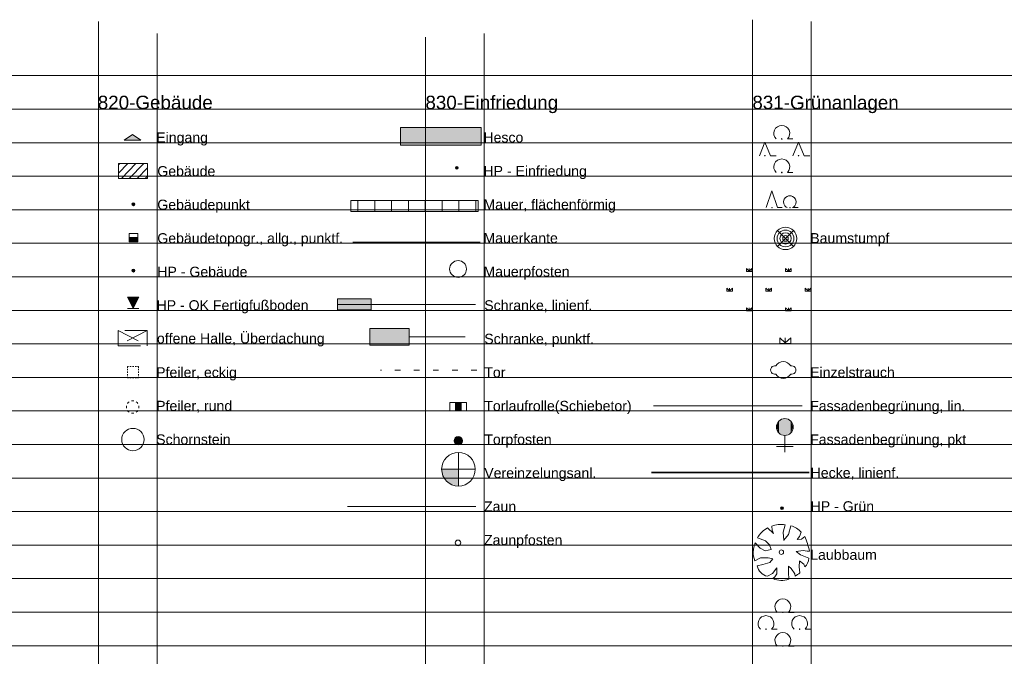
# Model space of a CAD drawing. Header units: metres. Extents: x 4523588 to 4523850, y 5693451 to 5693851.
# Tile 7 of 25: x 4523669 to 4523713, y 5693531 to 5693559. Entities that reach past the tile are written whole.
import ezdxf

# ---------------------------------------------------------------- set-up
doc = ezdxf.new("R2010")
doc.units = ezdxf.units.M
doc.header["$LTSCALE"] = 0.5
doc.linetypes.add('STRICH_05_12', pattern=[1.7, 0.5, -1.2])
doc.linetypes.add('STRICH_20_10', pattern=[3, 2, -1])
for name, color, linetype, lineweight in [('100_HILFE_LEG', 24, 'CONTINUOUS', 18), ('100_LEG_LAGE', 7, 'CONTINUOUS', 18), ('820_EINGANG_1', 7, 'CONTINUOUS', 18), ('820_GEB_BGZ_LIN_2', 7, 'CONTINUOUS', 18), ('820_GEB_TOP_ALLG_PKT_1', 7, 'CONTINUOUS', 18), ('820_GEBAEUDE_8', 1, 'CONTINUOUS', 18), ('820_GEBAEUDE_PKT_1', 7, 'CONTINUOUS', 18), ('820_HP_FERTIGFUSSB_OK_1', 7, 'CONTINUOUS', 18), ('820_HP_GEB_1', 7, 'CONTINUOUS', 18), ('820_OFF_HALLE_UEBERD_2', 7, 'STRICH_20_10', 18), ('820_PFEILER_ECKIG_1', 7, 'CONTINUOUS', 18), ('820_PFEILER_RUND_1', 7, 'CONTINUOUS', 18), ('820_SCHORNSTEIN_PKT_1', 7, 'CONTINUOUS', 18), ('830_HESCO_8', 54, 'CONTINUOUS', 18), ('830_HESCO_BGZ_LIN_2', 7, 'CONTINUOUS', 18), ('830_HP_EINFR_1', 7, 'CONTINUOUS', 18), ('830_MAUER_8', 7, 'CONTINUOUS', 18), ('830_MAUER_KANTE_2', 7, 'STRICH_LOT_1', 25), ('830_MAUER_PF_1', 7, 'CONTINUOUS', 18), ('830_SCHRANKE_GEW_1', 7, 'CONTINUOUS', 18), ('830_SCHRANKE_LF_2', 7, 'CONTINUOUS', 18), ('830_SCHRANKE_PKT_1', 7, 'CONTINUOUS', 18), ('830_TOR_2', 7, 'STRICH_05_12', 18), ('830_TOR_LAUFROLLE_1', 7, 'CONTINUOUS', 18), ('830_TOR_PFOSTEN_1', 7, 'CONTINUOUS', 18), ('830_VEREINZ_ANL_1', 7, 'CONTINUOUS', 18), ('830_ZAUN_2', 7, 'ZAUN_4', 18), ('830_ZAUN_PFOSTEN_1', 7, 'CONTINUOUS', 18), ('831_B_GR_GEM_SIGN_GR_1', 7, 'CONTINUOUS', 18), ('831_BAUM_GR_SIGN_KLEIN_1', 7, 'CONTINUOUS', 18), ('831_BAUMSTUMPF_1', 7, 'CONTINUOUS', 18), ('831_DACHBEGR_SIGN_GROSS_1', 7, 'CONTINUOUS', 18), ('831_DACHBEGR_SIGN_KLEIN_1', 7, 'CONTINUOUS', 18), ('831_EINZELSTRAUCH_1', 7, 'CONTINUOUS', 18), ('831_FASS_BEGRUEN_PKT_1', 7, 'CONTINUOUS', 18), ('831_FASSADEN_GRUEN_2', 98, 'STRICH_KREUZ', 18), ('831_HECKE_2', 7, 'STRICH_KREIS_1', 35), ('831_HP_GRUEN_1', 7, 'CONTINUOUS', 18), ('831_LAUBBAUM_1', 7, 'CONTINUOUS', 18), ('831_LB_GR_SIGN_GR_1', 7, 'CONTINUOUS', 18)]:
    doc.layers.add(name, color=color, linetype=linetype, lineweight=lineweight)
doc.styles.add('ARIAL', font='arial.ttf')
doc.linetypes.add('STRICH_KREIS_1', pattern='A,0.625,-0.25,[133,ltypeshp.shx,S=0.25,R=0,X=-0.25,Y=0],-0.25,2.5', length=3.625)
doc.linetypes.add('STRICH_KREUZ', pattern='A,5,0,["x",Standard,S=1,R=0,X=0,Y=-0.3]', length=5)
doc.linetypes.add('STRICH_LOT_1', pattern='A,0.75,-1e-06,["|",Standard,S=1,R=0,X=0,Y=0],0.2', length=0.950001)
doc.linetypes.add('ZAUN', pattern='A,0.5,-1e-06,["V",Standard,S=0.3,R=0,X=0,Y=0],0.5', length=1.000001)
doc.linetypes.add('ZAUN_4', pattern='A,2,-1e-06,["V",Standard,S=1.2,R=0,X=0,Y=0],2', length=4.000001)

# ---------------------------------------------------------------- blocks, each defined once
blk = doc.blocks.new('*U195')
at = {"layer": '831_FASS_BEGRUEN_PKT_1', "color": 7, "linetype": 'Continuous'}
for points in [[(-0.265, -0.11), (0, -0.75), (0, 0)], [(0, 0), (0.265, -0.64), (0.265, -0.11)], [(0.265, -0.64), (0, 0), (0, -0.75)], [(-0.375, -0.375), (-0.265, -0.64), (-0.265, -0.11)], [(0, -0.75), (-0.265, -0.11), (-0.265, -0.64)], [(0.375, -0.375), (0.265, -0.11), (0.265, -0.64)]]:
    blk.add_solid(points, dxfattribs=at)
blk = doc.blocks.new('831_FASS_BEGRUEN_PKT')
at = {"layer": '831_FASS_BEGRUEN_PKT_1', "color": 7}
for p, q in [((0, -0.75), (0, -1.5)), ((0, -1.25), (-0.375, -1.25)), ((0, -1.25), (0.375, -1.25))]:
    blk.add_line(p, q, dxfattribs=at)
blk.add_circle((0, -0.375), 0.375, dxfattribs=at)
at = {"layer": '831_FASS_BEGRUEN_PKT_1', "color": 7, "linetype": 'Continuous'}
blk.add_blockref('*U195', (0, 0), dxfattribs=at)
blk = doc.blocks.new('830_TOR_PFOSTEN')
at = {"layer": '830_TOR_PFOSTEN_1', "ltscale": 10}
h = blk.add_hatch(color=7, dxfattribs=at)
h.dxf.hatch_style = 1
edge = h.paths.add_edge_path()
edge.add_ellipse((0, 0), major_axis=(-0.133, 0.133), ratio=1, start_angle=0, end_angle=360)
at = {"layer": '830_TOR_PFOSTEN_1', "color": 7}
blk.add_ellipse((0, 0), major_axis=(-0.133, 0.133), ratio=1, start_param=3.926991, end_param=10.210176, dxfattribs=at)
blk = doc.blocks.new('831_BAUMSTUMPF')
at = {"layer": '831_BAUMSTUMPF_1', "color": 1}
for p, q in [((-0.354, 0.354), (0.354, -0.354)), ((-0.354, -0.354), (0.354, 0.354))]:
    blk.add_line(p, q, dxfattribs=at)
at = {"layer": '831_BAUMSTUMPF_1', "color": 7, "linetype": 'Continuous'}
for major_axis, start_param, end_param in [((-0.354, 0.354), 3.926991, 10.210176), ((-0.265, 0.265), 3.926991, 10.210176), ((0.177, 0.177), 5.497787, 11.780972), ((0.0884, 0.0884), 5.497787, 11.780972)]:
    blk.add_ellipse((0, 0), major_axis=major_axis, ratio=1, start_param=start_param, end_param=end_param, dxfattribs=at)
blk = doc.blocks.new('831_DACHBEGR_SIGN_GROSS')
at = {"layer": '831_DACHBEGR_SIGN_GROSS_1', "color": 7}
for p, q in [((-1.014, 0.875), (-1.014, 1)), ((-1.014, 1), (-0.889, 0.888)), ((-1.014, 0.875), (-1.014, 1)), ((-1.014, 1), (-0.889, 0.888)), ((-0.889, 0.875), (-0.889, 1)), ((-0.889, 0.888), (-0.764, 1)), ((-0.889, 0.875), (-0.889, 1)), ((-0.889, 0.888), (-0.764, 1)), ((-0.764, 1), (-0.764, 0.875)), ((-0.764, 1), (-0.764, 0.875)), ((0.736, 0.875), (0.736, 1)), ((0.736, 1), (0.861, 0.888)), ((0.736, 0.875), (0.736, 1)), ((0.736, 1), (0.861, 0.888)), ((0.861, 0.875), (0.861, 1)), ((0.861, 0.888), (0.986, 1)), ((0.861, 0.875), (0.861, 1)), ((0.861, 0.888), (0.986, 1)), ((0.986, 1), (0.986, 0.875)), ((0.986, 1), (0.986, 0.875)), ((-0.889, 0.875), (-1.014, 0.875)), ((-0.889, 0.875), (-1.014, 0.875)), ((-0.764, 0.875), (-0.889, 0.875)), ((-0.764, 0.875), (-0.889, 0.875)), ((0.861, 0.875), (0.736, 0.875)), ((0.861, 0.875), (0.736, 0.875)), ((0.986, 0.875), (0.861, 0.875)), ((0.986, 0.875), (0.861, 0.875)), ((-1.889, 0), (-1.889, 0.125)), ((-1.889, 0.125), (-1.764, 0.013)), ((-1.889, 0), (-1.889, 0.125)), ((-1.889, 0.125), (-1.764, 0.013)), ((-1.764, 0), (-1.889, 0)), ((-1.764, 0), (-1.889, 0)), ((-1.764, 0), (-1.764, 0.125)), ((-1.764, 0.013), (-1.639, 0.125)), ((-1.764, 0), (-1.764, 0.125)), ((-1.764, 0.013), (-1.639, 0.125)), ((-1.639, 0), (-1.764, 0)), ((-1.639, 0), (-1.764, 0)), ((-1.639, 0.125), (-1.639, 0)), ((-1.639, 0.125), (-1.639, 0)), ((-0.139, 0), (-0.139, 0.125)), ((-0.139, 0.125), (-0.014, 0.013)), ((-0.139, 0), (-0.139, 0.125)), ((-0.139, 0.125), (-0.014, 0.013)), ((-0.014, 0), (-0.139, 0)), ((-0.014, 0), (-0.139, 0)), ((-0.014, 0), (-0.014, 0.125)), ((-0.014, 0.013), (0.111, 0.125)), ((-0.014, 0), (-0.014, 0.125)), ((-0.014, 0.013), (0.111, 0.125)), ((0.111, 0), (-0.014, 0)), ((0.111, 0), (-0.014, 0)), ((0.111, 0.125), (0.111, 0)), ((0.111, 0.125), (0.111, 0)), ((1.611, 0), (1.611, 0.125)), ((1.611, 0.125), (1.736, 0.013)), ((1.611, 0), (1.611, 0.125)), ((1.611, 0.125), (1.736, 0.013)), ((1.736, 0), (1.611, 0)), ((1.736, 0), (1.611, 0)), ((1.736, 0), (1.736, 0.125)), ((1.736, 0.013), (1.861, 0.125)), ((1.736, 0), (1.736, 0.125)), ((1.736, 0.013), (1.861, 0.125)), ((1.861, 0), (1.736, 0)), ((1.861, 0), (1.736, 0)), ((1.861, 0.125), (1.861, 0)), ((1.861, 0.125), (1.861, 0)), ((-1.014, -0.875), (-1.014, -0.75)), ((-1.014, -0.75), (-0.889, -0.862)), ((-1.014, -0.875), (-1.014, -0.75)), ((-1.014, -0.75), (-0.889, -0.862)), ((-0.889, -0.875), (-1.014, -0.875)), ((-0.889, -0.875), (-1.014, -0.875)), ((-0.889, -0.875), (-0.889, -0.75)), ((-0.889, -0.862), (-0.764, -0.75)), ((-0.889, -0.875), (-0.889, -0.75)), ((-0.889, -0.862), (-0.764, -0.75)), ((-0.764, -0.875), (-0.889, -0.875)), ((-0.764, -0.875), (-0.889, -0.875)), ((-0.764, -0.75), (-0.764, -0.875)), ((-0.764, -0.75), (-0.764, -0.875)), ((0.736, -0.875), (0.736, -0.75)), ((0.736, -0.75), (0.861, -0.862)), ((0.736, -0.875), (0.736, -0.75)), ((0.736, -0.75), (0.861, -0.862)), ((0.861, -0.875), (0.736, -0.875)), ((0.861, -0.875), (0.736, -0.875)), ((0.861, -0.875), (0.861, -0.75)), ((0.861, -0.862), (0.986, -0.75)), ((0.861, -0.875), (0.861, -0.75)), ((0.861, -0.862), (0.986, -0.75)), ((0.986, -0.875), (0.861, -0.875)), ((0.986, -0.875), (0.861, -0.875)), ((0.986, -0.75), (0.986, -0.875)), ((0.986, -0.75), (0.986, -0.875))]:
    blk.add_line(p, q, dxfattribs=at)
blk = doc.blocks.new('*U19')
at = {"layer": '830_VEREINZ_ANL_1', "color": 7, "linetype": 'Continuous'}
for points in [[(0, 0), (-0.75, 0), (0, -0.75)], [(-0.65, -0.375), (0, -0.75), (-0.75, 0)], [(0, -0.75), (-0.65, -0.375), (-0.375, -0.65)]]:
    blk.add_solid(points, dxfattribs=at)
blk = doc.blocks.new('830_VEREINZ_ANL')
at = {"layer": '830_VEREINZ_ANL_1', "color": 7}
for p, q in [((0, 0.75), (0, -0.75)), ((-0.75, 0), (0.75, 0))]:
    blk.add_line(p, q, dxfattribs=at)
blk.add_circle((0, 0), 0.75, dxfattribs=at)
at = {"layer": '830_VEREINZ_ANL_1', "color": 7, "linetype": 'Continuous'}
blk.add_blockref('*U19', (0, 0), dxfattribs=at)
blk = doc.blocks.new('831_DACHBEGR_SIGN_KLEIN')
at = {"layer": '831_DACHBEGR_SIGN_KLEIN_1', "color": 7}
blk.add_line((0.00077, 0.000645), (0.00077, 0.250645), dxfattribs=at)
blk.add_line((0.00077, 0.000645), (0.00077, 0.250645), dxfattribs=at)
blk.add_lwpolyline([(0.00077, 0.000645), (-0.24923, 0.000645), (-0.24923, 0.250645), (0.00077, 0.025645), (0.25077, 0.250645), (0.25077, 0.000645), (0.00077, 0.000645)], dxfattribs=at)
blk.add_lwpolyline([(0.00077, 0.000645), (-0.24923, 0.000645), (-0.24923, 0.250645), (0.00077, 0.025645), (0.25077, 0.250645), (0.25077, 0.000645), (0.00077, 0.000645)], dxfattribs=at)
blk = doc.blocks.new('*U126')
at = {"layer": '830_SCHRANKE_GEW_1', "color": 7, "linetype": 'Continuous', "extrusion": (0, 0, -1)}
for points in [[(0, 0), (0.75, 0.25), (-0.75, 0.25)], [(0, 0), (0.75, -0.25), (0.75, 0.25)], [(0, 0), (-0.75, -0.25), (0.75, -0.25)], [(0, 0), (-0.75, 0.25), (-0.75, -0.25)]]:
    blk.add_solid(points, dxfattribs=at)
blk = doc.blocks.new('830_SCHRANKE_GEW')
at = {"layer": '830_SCHRANKE_GEW_1', "color": 7}
for p, q in [((-0.75, -0.25), (-0.75, 0.25)), ((-0.75, 0.25), (0.75, 0.25)), ((0.75, 0.25), (0.75, -0.25)), ((0.75, -0.25), (-0.75, -0.25))]:
    blk.add_line(p, q, dxfattribs=at)
at = {"layer": '830_SCHRANKE_GEW_1', "color": 7, "linetype": 'Continuous'}
blk.add_blockref('*U126', (0, 0), dxfattribs=at)
blk = doc.blocks.new('*U128')
at = {"layer": '830_SCHRANKE_PKT_1', "color": 7, "linetype": 'Continuous'}
for points in [[(0, 0), (0.875, 0.375), (-0.875, 0.375)], [(0, 0), (-0.875, 0.375), (-0.875, -0.375)], [(0, 0), (-0.875, -0.375), (0.875, -0.375)], [(0, 0), (0.875, -0.375), (0.875, 0.375)]]:
    blk.add_solid(points, dxfattribs=at)
blk = doc.blocks.new('830_SCHRANKE_PKT')
at = {"layer": '830_SCHRANKE_PKT_1', "color": 7, "linetype": 'Continuous'}
for p, q in [((0.875, 0.375), (-0.875, 0.375)), ((-0.875, 0.375), (-0.875, -0.375)), ((0.875, -0.375), (0.875, 0.375)), ((-0.875, -0.375), (0.875, -0.375))]:
    blk.add_line(p, q, dxfattribs=at)
at = {"layer": '830_SCHRANKE_PKT_1', "color": 7}
blk.add_line((0.875, 0), (3.375, 0), dxfattribs=at)
at = {"layer": '830_SCHRANKE_PKT_1', "color": 7, "linetype": 'Continuous'}
blk.add_blockref('*U128', (0, 0), dxfattribs=at)
blk = doc.blocks.new('830_ZAUN_PFOSTEN')
at = {"layer": '830_ZAUN_PFOSTEN_1', "color": 7}
blk.add_ellipse((0, 0), major_axis=(0.0884, 0.0884), ratio=1, start_param=5.497787, end_param=11.780972, dxfattribs=at)
blk = doc.blocks.new('830_MAUER_PF')
at = {"layer": '830_MAUER_PF_1', "color": 7}
blk.add_circle((0, 0), 0.375, dxfattribs=at)
blk = doc.blocks.new('820_SCHORNSTEIN_PKT')
at = {"layer": '820_SCHORNSTEIN_PKT_1', "color": 7}
blk.add_circle((0, 0), 0.5, dxfattribs=at)
blk = doc.blocks.new('820_PFEILER_RUND')
at = {"layer": '820_PFEILER_RUND_1', "color": 7}
for p, q in [((-0.28, -0.002), (-0.275, 0.054)), ((-0.28, -0.002), (-0.275, 0.054)), ((-0.234, 0.153), (-0.198, 0.197)), ((-0.234, 0.153), (-0.198, 0.197)), ((-0.198, 0.197), (-0.154, 0.233)), ((-0.198, 0.197), (-0.154, 0.233)), ((-0.055, 0.274), (0.001, 0.279)), ((-0.055, 0.274), (0.001, 0.279)), ((0.001, 0.279), (0.057, 0.274)), ((0.001, 0.279), (0.057, 0.274)), ((0.156, 0.233), (0.2, 0.197)), ((0.156, 0.233), (0.2, 0.197)), ((0.2, 0.197), (0.236, 0.153)), ((0.2, 0.197), (0.236, 0.153)), ((0.277, 0.054), (0.282, -0.002)), ((0.277, 0.054), (0.282, -0.002)), ((-0.275, -0.058), (-0.28, -0.002)), ((-0.275, -0.058), (-0.28, -0.002)), ((-0.198, -0.201), (-0.234, -0.157)), ((-0.198, -0.201), (-0.234, -0.157)), ((-0.154, -0.237), (-0.198, -0.201)), ((-0.154, -0.237), (-0.198, -0.201)), ((0.001, -0.283), (-0.055, -0.278)), ((0.001, -0.283), (-0.055, -0.278)), ((0.057, -0.278), (0.001, -0.283)), ((0.057, -0.278), (0.001, -0.283)), ((0.2, -0.201), (0.156, -0.237)), ((0.2, -0.201), (0.156, -0.237)), ((0.236, -0.157), (0.2, -0.201)), ((0.236, -0.157), (0.2, -0.201)), ((0.282, -0.002), (0.277, -0.058)), ((0.282, -0.002), (0.277, -0.058))]:
    blk.add_line(p, q, dxfattribs=at)
blk = doc.blocks.new('820_EINGANG')
at = {"layer": '820_EINGANG_1', "ltscale": 10}
h = blk.add_hatch(color=7, dxfattribs=at)
h.dxf.hatch_style = 1
h.paths.add_polyline_path([(0.375, -0.25), (0, 0), (-0.375, -0.25)])
at = {"layer": '820_EINGANG_1', "color": 7}
for p, q in [((0, 0), (-0.375, -0.25)), ((0, 0), (0.375, -0.25)), ((-0.375, -0.25), (0.375, -0.25))]:
    blk.add_line(p, q, dxfattribs=at)
blk = doc.blocks.new('820_PFEILER_ECKIG')
at = {"layer": '820_PFEILER_ECKIG_1', "color": 7}
for p, q in [((-0.25, 0.25), (-0.2, 0.25)), ((-0.25, 0.2), (-0.25, 0.25)), ((-0.25, 0.25), (-0.2, 0.25)), ((-0.25, 0.2), (-0.25, 0.25)), ((-0.25, 0.25), (-0.2, 0.25)), ((-0.25, 0.2), (-0.25, 0.25)), ((-0.25, 0.25), (-0.2, 0.25)), ((-0.25, 0.2), (-0.25, 0.25)), ((-0.25, 0.09), (-0.25, 0.15)), ((-0.25, 0.09), (-0.25, 0.15)), ((-0.25, -0.03), (-0.25, 0.03)), ((-0.25, -0.03), (-0.25, 0.03)), ((-0.144, 0.25), (-0.084, 0.25)), ((-0.144, 0.25), (-0.084, 0.25)), ((-0.03, 0.25), (0.03, 0.25)), ((-0.03, 0.25), (0.03, 0.25)), ((0.09, 0.25), (0.15, 0.25)), ((0.09, 0.25), (0.15, 0.25)), ((0.2, 0.25), (0.25, 0.25)), ((0.2, 0.25), (0.25, 0.25)), ((0.25, 0.25), (0.25, 0.2)), ((0.25, 0.25), (0.25, 0.2)), ((0.25, 0.15), (0.25, 0.09)), ((0.25, 0.15), (0.25, 0.09)), ((0.25, 0.03), (0.25, -0.03)), ((0.25, 0.03), (0.25, -0.03)), ((-0.25, -0.15), (-0.25, -0.09)), ((-0.25, -0.15), (-0.25, -0.09)), ((-0.25, -0.25), (-0.25, -0.2)), ((-0.25, -0.25), (-0.25, -0.2)), ((-0.2, -0.25), (-0.25, -0.25)), ((-0.2, -0.25), (-0.25, -0.25)), ((-0.09, -0.25), (-0.15, -0.25)), ((-0.09, -0.25), (-0.15, -0.25)), ((0.03, -0.25), (-0.03, -0.25)), ((0.03, -0.25), (-0.03, -0.25)), ((0.15, -0.25), (0.09, -0.25)), ((0.15, -0.25), (0.09, -0.25)), ((0.25, -0.25), (0.2, -0.25)), ((0.25, -0.25), (0.2, -0.25)), ((0.25, -0.09), (0.25, -0.15)), ((0.25, -0.09), (0.25, -0.15)), ((0.25, -0.2), (0.25, -0.25)), ((0.25, -0.2), (0.25, -0.25))]:
    blk.add_line(p, q, dxfattribs=at)
blk = doc.blocks.new('820_GEB_TOP_ALLG_PKT')
at = {"layer": '820_GEB_TOP_ALLG_PKT_1', "color": 7}
for p, q in [((-0.188, 0.188), (-0.188, 0)), ((0.188, 0.188), (-0.188, 0.188)), ((-0.188, 0.188), (-0.188, 0)), ((0.188, 0.188), (-0.188, 0.188)), ((-0.188, 0), (0.188, 0)), ((-0.188, 0), (0.188, 0)), ((-0.188, -0.188), (-0.188, 0)), ((-0.188, 0), (0.188, 0)), ((-0.188, -0.188), (-0.188, 0)), ((-0.188, 0), (0.188, 0)), ((0.188, 0), (0.188, 0.188)), ((0.188, 0), (0.188, 0.188)), ((0.188, 0), (0.188, -0.188)), ((0.188, 0), (0.188, -0.188)), ((0.188, -0.188), (-0.188, -0.188)), ((0.188, -0.188), (-0.188, -0.188))]:
    blk.add_line(p, q, dxfattribs=at)
at = {"layer": '820_GEB_TOP_ALLG_PKT_1', "color": 7, "linetype": 'Continuous', "extrusion": (0, 0, -1)}
for points in [[(-0.001, -0.094), (0.187, -0.187), (0.187, -0.001)], [(-0.001, -0.094), (0.187, -0.001), (-0.188, -0.001)], [(-0.001, -0.094), (-0.188, -0.187), (0.187, -0.187)], [(-0.001, -0.094), (-0.188, -0.001), (-0.188, -0.187)]]:
    blk.add_solid(points, dxfattribs=at)
blk = doc.blocks.new('831_LAUBBAUM')
at = {"layer": '831_LAUBBAUM_1', "color": 7, "linetype": 'Continuous'}
for p, q in [((-0.35, 0.825), (-0.623, 1.08)), ((-0.43, 1.16), (-0.412, 0.975)), ((-0.412, 0.975), (-0.35, 0.825)), ((0.072, 0.895), (0.16, 1.221)), ((0.107, 0.526), (0.072, 0.895)), ((0.424, 1.168), (0.319, 0.781)), ((0.803, 0.702), (0.882, 0.887)), ((-1.072, 0.64), (-0.703, 0.499)), ((-0.703, 0.499), (-0.526, 0.323)), ((0.319, 0.781), (0.107, 0.535)), ((0.706, 0.561), (0.803, 0.702)), ((0.9, 0.579), (0.706, 0.561)), ((1.041, 0.702), (0.9, 0.579)), ((-0.94, 0.174), (-1.169, 0.411)), ((-0.72, 0.059), (-0.94, 0.174)), ((-0.456, 0.121), (-0.72, 0.059)), ((-0.526, 0.323), (-0.456, 0.121)), ((0.653, 0.033), (0.97, 0.077)), ((0.856, -0.126), (0.653, 0.033)), ((0.97, 0.077), (1.155, 0.05)), ((1.155, 0.05), (1.252, 0.05)), ((-1.187, -0.381), (-0.931, -0.258)), ((-0.931, -0.258), (-0.597, -0.258)), ((-0.597, -0.258), (-0.377, -0.293)), ((-0.377, -0.293), (-0.518, -0.46)), ((0.785, -0.662), (0.803, -0.407)), ((0.803, -0.39), (0.996, -0.539)), ((1.217, -0.275), (0.856, -0.126)), ((-0.826, -0.548), (-1.081, -0.61)), ((-0.518, -0.46), (-0.826, -0.548)), ((-0.394, -0.953), (-0.201, -0.698)), ((-0.201, -0.698), (-0.201, -0.698)), ((-0.201, -0.698), (-0.201, -0.962)), ((0.31, -0.909), (0.31, -0.627)), ((0.31, -0.627), (0.442, -0.724)), ((0.442, -0.724), (0.6, -0.962)), ((0.82, -0.927), (0.785, -0.662)), ((0.996, -0.539), (1.049, -0.662)), ((-0.623, -1.076), (-0.394, -0.953)), ((-0.298, -1.094), (-0.386, -1.182)), ((-0.201, -0.962), (-0.298, -1.094)), ((0.336, -1.199), (0.31, -0.909)), ((0.6, -0.962), (0.609, -1.067))]:
    blk.add_line(p, q, dxfattribs=at)
at = {"layer": '831_LAUBBAUM_1', "color": 7}
blk.add_circle((0, 0), 0.1, dxfattribs=at)
at = {"layer": '831_LAUBBAUM_1', "color": 7, "linetype": 'Continuous'}
for centre, radius, start, end in [((-0.012, 0.028), 1.22, 119.6115, 150.3781), ((-0.03, 0.191), 1.047, 79.5153, 112.4116), ((0.267, 0.4), 0.785, 38.3678, 78.4263), ((-2.79, -0.901), 4.152, 13.2427, 22.7017), ((-0.225, -0.006), 1.032, 156.1473, 201.3059), ((0.657, -0.263), 0.559, 314.4908, 358.7905), ((-0.469, -0.467), 0.629, 193.1528, 255.766), ((-0.004, -0.333), 0.931, 245.7886, 291.4175), ((0.094, -0.066), 1.126, 297.2138, 310.157)]:
    blk.add_arc(centre, radius, start, end, dxfattribs=at)
blk = doc.blocks.new('820_HP_FERTIGFUSSB_OK')
at = {"layer": '820_HP_FERTIGFUSSB_OK_1', "ltscale": 10}
h = blk.add_hatch(color=7, dxfattribs=at)
h.dxf.hatch_style = 1
h.paths.add_polyline_path([(-0.25, 0.5), (0, 0), (0.25, 0.5)])
at = {"layer": '820_HP_FERTIGFUSSB_OK_1', "color": 7}
for p, q in [((-0.25, 0.5), (0.25, 0.5)), ((0, 0), (-0.25, 0.5)), ((0, 0), (0.25, 0.5)), ((0, 0), (-0.25, 0)), ((-0.25, 0), (0.25, 0)), ((0.25, 0), (0, 0))]:
    blk.add_line(p, q, dxfattribs=at)
blk = doc.blocks.new('831_B_GR_GEM_SIGN_GR')
at = {"layer": '831_B_GR_GEM_SIGN_GR_1', "color": 7}
for p, q in [((0.248, 0.453), (0.498, 0.453)), ((-1.002, -0.297), (-0.751, 0.305)), ((-0.751, 0.305), (-0.502, -0.297)), ((0.498, -0.297), (0.749, 0.305)), ((0.749, 0.305), (0.998, -0.297)), ((-0.502, -0.297), (-0.252, -0.297)), ((0.998, -0.297), (1.248, -0.297)), ((0.248, -1.047), (0.498, -1.047))]:
    blk.add_line(p, q, dxfattribs=at)
for centre, major_axis, start_param, end_param in [((-0.002, 0.703), (0.25, 0.25), 4.712389, 9.424778), ((-0.002, 0.453), (0.00884, 0.00884), 5.497787, 11.780972), ((-0.752, -0.297), (0.00884, 0.00884), 5.497787, 11.780972), ((-0.002, -0.797), (0.25, 0.25), 4.712389, 9.424778), ((0.748, -0.297), (0.00884, 0.00884), 5.497787, 11.780972), ((-0.002, -1.047), (0.00884, 0.00884), 5.497787, 11.780972)]:
    blk.add_ellipse(centre, major_axis=major_axis, ratio=1, start_param=start_param, end_param=end_param, dxfattribs=at)
blk = doc.blocks.new('*U316')
at = {"layer": '831_BAUM_GR_SIGN_KLEIN_1', "linetype": 'Continuous'}
for points in [[(0.735, -0.55), (0.741, -0.565), (0.741, -0.536)], [(0.741, -0.536), (0.755, -0.57), (0.755, -0.53)], [(0.755, -0.57), (0.741, -0.536), (0.741, -0.565)], [(0.755, -0.53), (0.77, -0.565), (0.77, -0.536)], [(0.77, -0.565), (0.755, -0.53), (0.755, -0.57)], [(0.775, -0.55), (0.77, -0.536), (0.77, -0.565)]]:
    blk.add_solid(points, dxfattribs=at)
blk = doc.blocks.new('*U317')
at = {"layer": '831_BAUM_GR_SIGN_KLEIN_1', "linetype": 'Continuous'}
for points in [[(-0.865, -0.55), (-0.859, -0.565), (-0.859, -0.536)], [(-0.859, -0.536), (-0.845, -0.57), (-0.845, -0.53)], [(-0.845, -0.57), (-0.859, -0.536), (-0.859, -0.565)], [(-0.845, -0.53), (-0.83, -0.565), (-0.83, -0.536)], [(-0.83, -0.565), (-0.845, -0.53), (-0.845, -0.57)], [(-0.825, -0.55), (-0.83, -0.536), (-0.83, -0.565)]]:
    blk.add_solid(points, dxfattribs=at)
blk = doc.blocks.new('831_BAUM_GR_SIGN_KLEIN')
at = {"layer": '831_BAUM_GR_SIGN_KLEIN_1', "color": 7}
for p, q in [((-0.713, 0), (-0.463, 0.75)), ((-0.713, 0), (-0.463, 0.75)), ((-0.463, 0.75), (-0.213, 0)), ((-0.463, 0.75), (-0.213, 0)), ((0.088, 0.377), (0.145, 0.453)), ((0.088, 0.377), (0.145, 0.453)), ((0.145, 0.453), (0.213, 0.5)), ((0.145, 0.453), (0.213, 0.5)), ((0.213, 0.5), (0.279, 0.523)), ((0.213, 0.5), (0.279, 0.523)), ((0.279, 0.523), (0.337, 0.53)), ((0.279, 0.523), (0.337, 0.53)), ((0.337, 0.53), (0.396, 0.523)), ((0.337, 0.53), (0.396, 0.523)), ((0.396, 0.523), (0.462, 0.5)), ((0.396, 0.523), (0.462, 0.5)), ((0.462, 0.5), (0.53, 0.453)), ((0.462, 0.5), (0.53, 0.453)), ((0.53, 0.453), (0.587, 0.377)), ((0.53, 0.453), (0.587, 0.377)), ((-0.213, 0), (0, 0)), ((-0.213, 0), (0, 0)), ((0.059, 0.278), (0.088, 0.377)), ((0.059, 0.278), (0.088, 0.377)), ((0.069, 0.173), (0.059, 0.278)), ((0.069, 0.173), (0.059, 0.278)), ((0.113, 0.084), (0.069, 0.173)), ((0.113, 0.084), (0.069, 0.173)), ((0.177, 0.021), (0.113, 0.084)), ((0.177, 0.021), (0.113, 0.084)), ((0.212, 0), (0.177, 0.021)), ((0.212, 0), (0.177, 0.021)), ((0.498, 0.021), (0.462, 0)), ((0.498, 0.021), (0.462, 0)), ((0.462, 0), (0.712, 0)), ((0.462, 0), (0.712, 0)), ((0.562, 0.084), (0.498, 0.021)), ((0.562, 0.084), (0.498, 0.021)), ((0.606, 0.173), (0.562, 0.084)), ((0.606, 0.173), (0.562, 0.084)), ((0.587, 0.377), (0.616, 0.278)), ((0.587, 0.377), (0.616, 0.278)), ((0.616, 0.278), (0.606, 0.173)), ((0.616, 0.278), (0.606, 0.173))]:
    blk.add_line(p, q, dxfattribs=at)
at = {"layer": '831_BAUM_GR_SIGN_KLEIN_1', "color": 7, "linetype": 'Continuous'}
for centre in [(-0.454, -0.003), (0.346, -0.003)]:
    blk.add_ellipse(centre, major_axis=(0.00707, 0.00707), ratio=1, start_param=5.497787, end_param=11.780972, dxfattribs=at)
at = {"layer": '831_BAUM_GR_SIGN_KLEIN_1', "color": 7, "linetype": 'Continuous', "xscale": 0.5, "yscale": 0.5}
for name in ['*U317', '*U316']:
    blk.add_blockref(name, (-0.031, 0.272), dxfattribs=at)
blk = doc.blocks.new('831_EINZELSTRAUCH')
at = {"layer": '831_EINZELSTRAUCH_1', "color": 7, "linetype": 'Continuous'}
for centre, major_axis, start_param, end_param in [((-0.377, 0), (-0.133, 0.133), -1.038078, 2.608875), ((0, 0), (0.267, 0.267), 6.003148, 8.134019), ((0.377, 0), (-0.133, 0.133), 2.103514, 5.750467), ((0, 0), (0.267, 0.267), 2.861555, 4.992427)]:
    blk.add_ellipse(centre, major_axis=major_axis, ratio=1, start_param=start_param, end_param=end_param, dxfattribs=at)
blk = doc.blocks.new('831_LB_GR_SIGN_GR')
at = {"layer": '831_LB_GR_SIGN_GR_1', "color": 7, "linetype": 'Continuous'}
for p, q in [((0.264, 0.482), (0.514, 0.482)), ((-0.486, -0.268), (-0.236, -0.268)), ((1.014, -0.268), (1.264, -0.268)), ((0.264, -1.018), (0.514, -1.018))]:
    blk.add_line(p, q, dxfattribs=at)
for centre, major_axis, start_param, end_param in [((0.014, 0.732), (-0.25, 0.25), 3.141593, 7.853982), ((0.014, 0.482), (0.00884, 0.00884), 5.497787, 11.780972), ((-0.736, -0.018), (-0.25, 0.25), 3.141593, 7.853982), ((0.764, -0.018), (-0.25, 0.25), 3.141593, 7.853982), ((-0.736, -0.268), (0.00884, 0.00884), 5.497787, 11.780972), ((0.014, -0.768), (-0.25, 0.25), 3.141593, 7.853982), ((0.764, -0.268), (0.00884, 0.00884), 5.497787, 11.780972), ((0.014, -1.018), (0.00884, 0.00884), 5.497787, 11.780972)]:
    blk.add_ellipse(centre, major_axis=major_axis, ratio=1, start_param=start_param, end_param=end_param, dxfattribs=at)
blk = doc.blocks.new('*U119')
at = {"layer": '820_GEBAEUDE_PKT_1', "color": 7, "linetype": 'Continuous'}
for points in [[(-0.25, 0), (-0.18, -0.18), (-0.18, 0.18)], [(-0.18, 0.18), (0, -0.25), (0, 0.25)], [(0, -0.25), (-0.18, 0.18), (-0.18, -0.18)], [(0, 0.25), (0.18, -0.18), (0.18, 0.18)], [(0.18, -0.18), (0, 0.25), (0, -0.25)], [(0.25, 0), (0.18, 0.18), (0.18, -0.18)]]:
    blk.add_solid(points, dxfattribs=at)
blk = doc.blocks.new('820_GEBAEUDE_PKT')
at = {"layer": '820_GEBAEUDE_PKT_1', "ltscale": 0.5}
h = blk.add_hatch(color=7, dxfattribs=at)
h.dxf.hatch_style = 1
edge = h.paths.add_edge_path()
edge.add_ellipse((0, 0), major_axis=(-0.0442, 0.0442), ratio=1, start_angle=0, end_angle=360)
at = {"layer": '820_GEBAEUDE_PKT_1', "color": 7, "linetype": 'Continuous'}
blk.add_ellipse((0, 0), major_axis=(-0.0442, 0.0442), ratio=1, start_param=3.926991, end_param=10.210176, dxfattribs=at)
at = {"layer": '820_GEBAEUDE_PKT_1', "color": 7, "linetype": 'Continuous', "xscale": 0.25, "yscale": 0.25}
blk.add_blockref('*U119', (0, 0), dxfattribs=at)
blk = doc.blocks.new('820_HP_GEB')
at = {"layer": '820_HP_GEB_1', "ltscale": 10}
h = blk.add_hatch(color=30, dxfattribs=at)
h.dxf.hatch_style = 1
edge = h.paths.add_edge_path()
edge.add_arc((0, 0), 0.0625, 0, 360)
at = {"layer": '820_HP_GEB_1', "color": 30}
blk.add_circle((0, 0), 0.0625, dxfattribs=at)
blk = doc.blocks.new('830_HP_EINFR')
at = {"layer": '830_HP_EINFR_1', "ltscale": 10}
h = blk.add_hatch(color=30, dxfattribs=at)
h.dxf.hatch_style = 1
edge = h.paths.add_edge_path()
edge.add_arc((0, 0), 0.0625, 0, 360)
at = {"layer": '830_HP_EINFR_1', "color": 30}
blk.add_circle((0, 0), 0.0625, dxfattribs=at)
blk = doc.blocks.new('830_TOR_LAUFROLLE')
at = {"layer": '830_TOR_LAUFROLLE_1', "ltscale": 0.5}
h = blk.add_hatch(color=1, dxfattribs=at)
h.dxf.hatch_style = 1
h.paths.add_polyline_path([(0.122, 0.184), (-0.128, 0.184), (-0.128, -0.191), (0.122, -0.191)])
at = {"layer": '830_TOR_LAUFROLLE_1', "color": 7, "linetype": 'Continuous'}
for p, q in [((-0.378, -0.191), (-0.378, 0.184)), ((-0.378, 0.184), (-0.128, 0.184)), ((-0.128, 0.184), (-0.128, -0.191)), ((-0.128, 0.184), (0.122, 0.184)), ((0.122, 0.184), (0.122, -0.191)), ((0.122, 0.184), (0.372, 0.184)), ((0.372, 0.184), (0.372, -0.191)), ((-0.378, -0.191), (-0.128, -0.191)), ((-0.128, -0.191), (0.122, -0.191)), ((0.122, -0.191), (0.372, -0.191))]:
    blk.add_line(p, q, dxfattribs=at)
blk = doc.blocks.new('831_HP_GRUEN')
at = {"layer": '831_HP_GRUEN_1', "ltscale": 10}
h = blk.add_hatch(color=30, dxfattribs=at)
h.dxf.hatch_style = 1
edge = h.paths.add_edge_path()
edge.add_arc((0, 0), 0.0625, 0, 360)
at = {"layer": '831_HP_GRUEN_1', "color": 30}
blk.add_circle((0, 0), 0.0625, dxfattribs=at)

msp = doc.modelspace()

# ---------------------------------------------------------------- hatches: boundary and pattern name
at = {"layer": '820_GEBAEUDE_8', "linetype": 'Continuous'}
h = msp.add_hatch(dxfattribs=at)
h.set_pattern_fill('ANSI31', color=1, scale=2, style=0)
h.set_pattern_definition([(45, (-4578424.87818, -5661517.33858), (-0.1767766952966, 0.1767766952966), [])])
h.paths.add_polyline_path([(4523673.102, 5693552.353), (4523674.398, 5693552.353), (4523674.398, 5693553.028), (4523673.102, 5693553.028)])
at = {"layer": '830_HESCO_8', "ltscale": 0.5}
h = msp.add_hatch(color=256, dxfattribs=at)
h.dxf.hatch_style = 1
h.paths.add_polyline_path([(4523685.669, 5693553.837), (4523689.276, 5693553.837), (4523689.276, 5693554.627), (4523685.669, 5693554.627)])

# ---------------------------------------------------------------- linework, layer by layer
at = {"layer": '100_HILFE_LEG'}
for p, q in [((4523672.21, 5693559.358), (4523672.21, 5693482.168)), ((4523701.357, 5693559.435), (4523701.357, 5693482.168)), ((4523703.981, 5693559.358), (4523703.981, 5693482.168)), ((4523674.834, 5693558.816), (4523674.834, 5693482.168)), ((4523689.408, 5693558.816), (4523689.408, 5693482.168)), ((4523686.784, 5693558.661), (4523686.784, 5693482.168)), ((4523642.539, 5693556.941), (4523732.877, 5693556.941)), ((4523642.539, 5693555.445), (4523732.877, 5693555.445)), ((4523642.539, 5693553.95), (4523732.877, 5693553.95)), ((4523642.539, 5693552.455), (4523732.877, 5693552.455)), ((4523642.539, 5693550.959), (4523732.877, 5693550.959)), ((4523642.539, 5693549.464), (4523732.877, 5693549.464)), ((4523642.539, 5693547.968), (4523732.877, 5693547.968)), ((4523642.539, 5693546.473), (4523732.877, 5693546.473)), ((4523642.539, 5693544.977), (4523732.877, 5693544.977)), ((4523642.539, 5693543.482), (4523732.877, 5693543.482)), ((4523642.539, 5693541.986), (4523732.877, 5693541.986)), ((4523642.539, 5693540.491), (4523732.877, 5693540.491)), ((4523642.539, 5693538.995), (4523732.877, 5693538.995)), ((4523642.539, 5693537.5), (4523732.877, 5693537.5)), ((4523642.539, 5693536.005), (4523732.877, 5693536.005)), ((4523642.539, 5693534.509), (4523732.877, 5693534.509)), ((4523642.539, 5693533.014), (4523732.877, 5693533.014)), ((4523642.539, 5693531.518), (4523732.877, 5693531.518))]:
    msp.add_line(p, q, dxfattribs=at)
at = {"layer": '820_GEB_BGZ_LIN_2', "color": 7}
for p, q in [((4523674.398, 5693553.028), (4523673.102, 5693553.028)), ((4523673.102, 5693553.028), (4523673.102, 5693552.353)), ((4523674.398, 5693552.353), (4523674.398, 5693553.028)), ((4523673.102, 5693552.353), (4523674.398, 5693552.353))]:
    msp.add_line(p, q, dxfattribs=at)
at = {"layer": '820_OFF_HALLE_UEBERD_2'}
for p, q in [((4523674.386, 5693545.571), (4523673.09, 5693545.571)), ((4523673.09, 5693545.571), (4523673.09, 5693544.896)), ((4523674.386, 5693544.896), (4523674.386, 5693545.571)), ((4523673.09, 5693544.896), (4523674.386, 5693544.896))]:
    msp.add_line(p, q, dxfattribs=at)
for points in [[(4523673.09, 5693545.571), (4523674.386, 5693544.896)], [(4523674.386, 5693545.571), (4523673.09, 5693544.896)]]:
    msp.add_lwpolyline(points, dxfattribs=at)
at = {"layer": '830_HESCO_BGZ_LIN_2', "ltscale": 0.5}
msp.add_lwpolyline([(4523685.669, 5693554.627), (4523689.276, 5693554.627), (4523689.276, 5693553.837), (4523685.669, 5693553.837)], close=True, dxfattribs=at)
at = {"layer": '830_MAUER_8', "ltscale": 2}
for p, q in [((4523683.463, 5693551.366), (4523689.131, 5693551.366)), ((4523683.463, 5693550.881), (4523683.463, 5693551.366)), ((4523683.777, 5693550.881), (4523683.777, 5693551.366)), ((4523684.527, 5693550.881), (4523684.527, 5693551.366)), ((4523685.277, 5693550.881), (4523685.277, 5693551.366)), ((4523686.027, 5693550.881), (4523686.027, 5693551.366)), ((4523686.777, 5693550.881), (4523686.777, 5693551.366)), ((4523687.527, 5693550.881), (4523687.527, 5693551.366)), ((4523688.277, 5693550.881), (4523688.277, 5693551.366)), ((4523689.027, 5693550.881), (4523689.027, 5693551.366)), ((4523689.131, 5693551.366), (4523689.131, 5693550.881)), ((4523689.131, 5693550.881), (4523683.463, 5693550.881))]:
    msp.add_line(p, q, dxfattribs=at)
at = {"layer": '830_MAUER_KANTE_2'}
msp.add_line((4523683.553, 5693549.52), (4523689.22, 5693549.52), dxfattribs=at)
at = {"layer": '830_SCHRANKE_LF_2', "ltscale": 10}
msp.add_lwpolyline([(4523682.872, 5693546.74), (4523689.014, 5693546.74)], dxfattribs=at)
at = {"layer": '830_TOR_2'}
msp.add_lwpolyline([(4523689.074, 5693543.804), (4523684.778, 5693543.804)], dxfattribs=at)
at = {"layer": '830_ZAUN_2', "linetype": 'ZAUN', "ltscale": 4}
msp.add_line((4523683.314, 5693537.719), (4523689.039, 5693537.719), dxfattribs=at)
at = {"layer": '831_FASSADEN_GRUEN_2'}
msp.add_lwpolyline([(4523696.954, 5693542.218), (4523703.57, 5693542.218)], dxfattribs=at)
at = {"layer": '831_HECKE_2'}
msp.add_lwpolyline([(4523703.895, 5693539.238), (4523696.861, 5693539.238)], dxfattribs=at)

# ---------------------------------------------------------------- block references
at = {"layer": '820_EINGANG_1'}
msp.add_blockref('820_EINGANG', (4523673.726, 5693554.309), dxfattribs=at)
at = {"layer": '820_GEB_TOP_ALLG_PKT_1', "ltscale": 10}
msp.add_blockref('820_GEB_TOP_ALLG_PKT', (4523673.775, 5693549.718), dxfattribs=at)
at = {"layer": '820_GEBAEUDE_PKT_1'}
msp.add_blockref('820_GEBAEUDE_PKT', (4523673.769, 5693551.202), dxfattribs=at)
at = {"layer": '820_HP_FERTIGFUSSB_OK_1'}
msp.add_blockref('820_HP_FERTIGFUSSB_OK', (4523673.761, 5693546.561), dxfattribs=at)
at = {"layer": '820_HP_GEB_1', "ltscale": 0.5}
msp.add_blockref('820_HP_GEB', (4523673.769, 5693548.244), dxfattribs=at)
at = {"layer": '820_PFEILER_ECKIG_1'}
msp.add_blockref('820_PFEILER_ECKIG', (4523673.754, 5693543.715), dxfattribs=at)
at = {"layer": '820_PFEILER_RUND_1'}
msp.add_blockref('820_PFEILER_RUND', (4523673.735, 5693542.164), dxfattribs=at)
at = {"layer": '820_SCHORNSTEIN_PKT_1', "ltscale": 10}
msp.add_blockref('820_SCHORNSTEIN_PKT', (4523673.75, 5693540.711), dxfattribs=at)
at = {"layer": '830_HP_EINFR_1', "ltscale": 0.5}
msp.add_blockref('830_HP_EINFR', (4523688.182, 5693552.824), dxfattribs=at)
at = {"layer": '830_MAUER_PF_1', "ltscale": 10}
msp.add_blockref('830_MAUER_PF', (4523688.24, 5693548.316), dxfattribs=at)
at = {"layer": '830_SCHRANKE_GEW_1', "ltscale": 10}
msp.add_blockref('830_SCHRANKE_GEW', (4523683.622, 5693546.74), dxfattribs=at)
at = {"layer": '830_SCHRANKE_PKT_1', "ltscale": 10}
msp.add_blockref('830_SCHRANKE_PKT', (4523685.183, 5693545.292), dxfattribs=at)
at = {"layer": '830_TOR_LAUFROLLE_1'}
msp.add_blockref('830_TOR_LAUFROLLE', (4523688.251, 5693542.176), dxfattribs=at)
at = {"layer": '830_TOR_PFOSTEN_1'}
msp.add_blockref('830_TOR_PFOSTEN', (4523688.249, 5693540.659), dxfattribs=at)
at = {"layer": '830_VEREINZ_ANL_1', "ltscale": 10}
msp.add_blockref('830_VEREINZ_ANL', (4523688.259, 5693539.386), dxfattribs=at)
at = {"layer": '830_ZAUN_PFOSTEN_1'}
msp.add_blockref('830_ZAUN_PFOSTEN', (4523688.238, 5693536.102), dxfattribs=at)
at = {"layer": '831_B_GR_GEM_SIGN_GR_1'}
msp.add_blockref('831_B_GR_GEM_SIGN_GR', (4523702.67, 5693553.666), dxfattribs=at)
at = {"layer": '831_BAUM_GR_SIGN_KLEIN_1'}
msp.add_blockref('831_BAUM_GR_SIGN_KLEIN', (4523702.691, 5693551.053), dxfattribs=at)
at = {"layer": '831_BAUMSTUMPF_1'}
msp.add_blockref('831_BAUMSTUMPF', (4523702.835, 5693549.68), dxfattribs=at)
at = {"layer": '831_DACHBEGR_SIGN_GROSS_1'}
msp.add_blockref('831_DACHBEGR_SIGN_GROSS', (4523702.104, 5693547.333), dxfattribs=at)
at = {"layer": '831_DACHBEGR_SIGN_KLEIN_1', "ltscale": 10}
msp.add_blockref('831_DACHBEGR_SIGN_KLEIN', (4523702.826, 5693545.001), dxfattribs=at)
at = {"layer": '831_EINZELSTRAUCH_1'}
msp.add_blockref('831_EINZELSTRAUCH', (4523702.735, 5693543.813), dxfattribs=at)
at = {"layer": '831_FASS_BEGRUEN_PKT_1', "ltscale": 10}
msp.add_blockref('831_FASS_BEGRUEN_PKT', (4523702.803, 5693541.644), dxfattribs=at)
at = {"layer": '831_HP_GRUEN_1', "ltscale": 0.5}
msp.add_blockref('831_HP_GRUEN', (4523702.678, 5693537.655), dxfattribs=at)
at = {"layer": '831_LAUBBAUM_1'}
msp.add_blockref('831_LAUBBAUM', (4523702.652, 5693535.69), dxfattribs=at)
at = {"layer": '831_LB_GR_SIGN_GR_1'}
msp.add_blockref('831_LB_GR_SIGN_GR', (4523702.701, 5693532.522), dxfattribs=at)

# ---------------------------------------------------------------- texts
at = {"layer": '100_LEG_LAGE', "color": 7, "style": 'ARIAL'}
for s, p in [('820-Gebäude', (4523672.181, 5693555.445)), ('830-Einfriedung', (4523686.784, 5693555.445)), ('831-Grünanlagen', (4523701.357, 5693555.445))]:
    msp.add_text(s, height=0.6, dxfattribs=at).set_placement(p)
at = {"layer": '820_EINGANG_1', "color": 7, "style": 'ARIAL'}
msp.add_text('Eingang', height=0.45, dxfattribs=at).set_placement((4523674.787, 5693553.958))
at = {"layer": '820_GEB_TOP_ALLG_PKT_1', "color": 7, "style": 'ARIAL'}
msp.add_text('Gebäudetopogr., allg., punktf.', height=0.45, dxfattribs=at).set_placement((4523674.834, 5693549.464))
at = {"layer": '820_GEBAEUDE_8', "color": 7, "style": 'ARIAL'}
msp.add_text('Gebäude', height=0.45, dxfattribs=at).set_placement((4523674.834, 5693552.455))
at = {"layer": '820_GEBAEUDE_PKT_1', "color": 7, "style": 'ARIAL'}
msp.add_text('Gebäudepunkt', height=0.45, dxfattribs=at).set_placement((4523674.834, 5693550.959))
at = {"layer": '820_HP_FERTIGFUSSB_OK_1', "color": 7, "style": 'ARIAL'}
msp.add_text('HP - OK Fertigfußboden', height=0.45, dxfattribs=at).set_placement((4523674.799, 5693546.475))
at = {"layer": '820_HP_GEB_1', "color": 7, "style": 'ARIAL'}
msp.add_text('HP - Gebäude', height=0.45, dxfattribs=at).set_placement((4523674.834, 5693547.968))
at = {"layer": '820_OFF_HALLE_UEBERD_2', "color": 7, "style": 'ARIAL'}
msp.add_text('offene Halle, Überdachung', height=0.45, dxfattribs=at).set_placement((4523674.817, 5693544.997))
at = {"layer": '820_PFEILER_ECKIG_1', "color": 7, "style": 'ARIAL'}
msp.add_text('Pfeiler, eckig', height=0.45, dxfattribs=at).set_placement((4523674.784, 5693543.483))
at = {"layer": '820_PFEILER_RUND_1', "color": 7, "style": 'ARIAL'}
msp.add_text('Pfeiler, rund', height=0.45, dxfattribs=at).set_placement((4523674.784, 5693541.988))
at = {"layer": '820_SCHORNSTEIN_PKT_1', "color": 7, "style": 'ARIAL'}
msp.add_text('Schornstein', height=0.45, dxfattribs=at).set_placement((4523674.784, 5693540.492))
at = {"layer": '830_HESCO_8', "color": 7, "style": 'ARIAL'}
msp.add_text('Hesco', height=0.45, dxfattribs=at).set_placement((4523689.369, 5693553.959))
at = {"layer": '830_HP_EINFR_1', "color": 7, "style": 'ARIAL'}
msp.add_text('HP - Einfriedung', height=0.45, dxfattribs=at).set_placement((4523689.369, 5693552.463))
at = {"layer": '830_MAUER_8', "color": 7, "style": 'ARIAL'}
msp.add_text('Mauer, flächenförmig', height=0.45, dxfattribs=at).set_placement((4523689.369, 5693550.968))
at = {"layer": '830_MAUER_KANTE_2', "color": 7, "style": 'ARIAL'}
msp.add_text('Mauerkante', height=0.45, dxfattribs=at).set_placement((4523689.369, 5693549.472))
at = {"layer": '830_MAUER_PF_1', "color": 7, "style": 'ARIAL'}
msp.add_text('Mauerpfosten', height=0.45, dxfattribs=at).set_placement((4523689.369, 5693547.977))
at = {"layer": '830_SCHRANKE_LF_2', "color": 7, "style": 'ARIAL'}
msp.add_text('Schranke, linienf.', height=0.45, dxfattribs=at).set_placement((4523689.408, 5693546.473))
at = {"layer": '830_SCHRANKE_PKT_1', "color": 7, "style": 'ARIAL'}
msp.add_text('Schranke, punktf.', height=0.45, dxfattribs=at).set_placement((4523689.408, 5693544.977))
at = {"layer": '830_TOR_2', "color": 7, "style": 'ARIAL'}
msp.add_text('Tor', height=0.45, dxfattribs=at).set_placement((4523689.408, 5693543.482))
at = {"layer": '830_TOR_LAUFROLLE_1', "color": 7, "style": 'ARIAL'}
msp.add_text('Torlaufrolle(Schiebetor)', height=0.45, dxfattribs=at).set_placement((4523689.408, 5693541.986))
at = {"layer": '830_TOR_PFOSTEN_1', "color": 7, "style": 'ARIAL'}
msp.add_text('Torpfosten', height=0.45, dxfattribs=at).set_placement((4523689.408, 5693540.491))
at = {"layer": '830_VEREINZ_ANL_1', "color": 7, "style": 'ARIAL'}
msp.add_text('Vereinzelungsanl.', height=0.45, dxfattribs=at).set_placement((4523689.408, 5693538.995))
at = {"layer": '830_ZAUN_2', "color": 7, "style": 'ARIAL'}
msp.add_text('Zaun', height=0.45, dxfattribs=at).set_placement((4523689.397, 5693537.501))
at = {"layer": '830_ZAUN_PFOSTEN_1', "color": 7, "style": 'ARIAL'}
msp.add_text('Zaunpfosten', height=0.45, dxfattribs=at).set_placement((4523689.397, 5693536.005))
at = {"layer": '831_BAUMSTUMPF_1', "color": 7, "style": 'ARIAL'}
msp.add_text('Baumstumpf', height=0.45, dxfattribs=at).set_placement((4523703.938, 5693549.468))
at = {"layer": '831_EINZELSTRAUCH_1', "color": 7, "style": 'ARIAL'}
msp.add_text('Einzelstrauch', height=0.45, dxfattribs=at).set_placement((4523703.932, 5693543.484))
at = {"layer": '831_FASS_BEGRUEN_PKT_1', "color": 7, "style": 'ARIAL'}
msp.add_text('Fassadenbegrünung, pkt', height=0.45, dxfattribs=at).set_placement((4523703.932, 5693540.491))
at = {"layer": '831_FASSADEN_GRUEN_2', "color": 7, "style": 'ARIAL'}
msp.add_text('Fassadenbegrünung, lin.', height=0.45, dxfattribs=at).set_placement((4523703.932, 5693541.986))
at = {"layer": '831_HECKE_2', "color": 7, "style": 'ARIAL'}
msp.add_text('Hecke, linienf.', height=0.45, dxfattribs=at).set_placement((4523703.953, 5693539.005))
at = {"layer": '831_HP_GRUEN_1', "color": 7, "style": 'ARIAL'}
msp.add_text('HP - Grün', height=0.45, dxfattribs=at).set_placement((4523703.953, 5693537.509))
at = {"layer": '831_LAUBBAUM_1', "color": 7, "style": 'ARIAL'}
msp.add_text('Laubbaum', height=0.45, dxfattribs=at).set_placement((4523703.936, 5693535.348))

doc.saveas('drawing.dxf')
